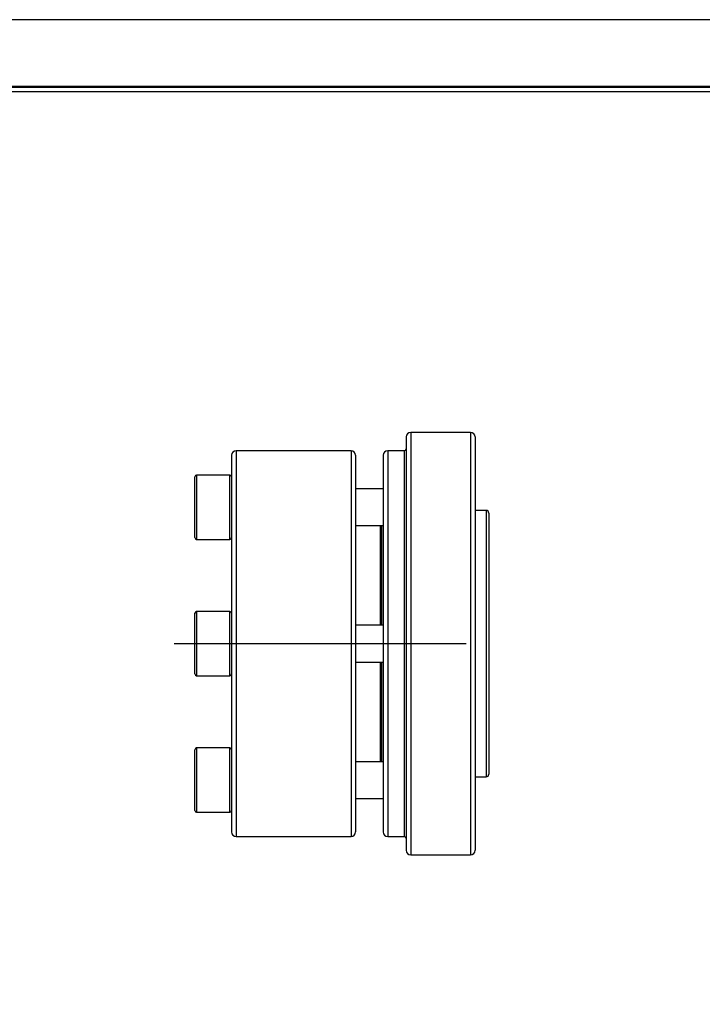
# Model space of a CAD drawing. Header units: millimetres. Extents: x 0 to 334, y 0 to 236.
# Tile 8 of 9: x 137 to 212, y 129 to 236. Entities that reach past the tile are written whole.
import ezdxf
from ezdxf.enums import TextEntityAlignment as Align

# ---------------------------------------------------------------- set-up
doc = ezdxf.new("R2010")
doc.units = ezdxf.units.MM
doc.linetypes.add('CENTER', pattern=[50.8, 31.75, -6.35, 6.35, -6.35])
for name, color, linetype in [('center', 1, 'CENTER'), ('L1', 7, 'CONTINUOUS'), ('OUTLINE', 7, 'CONTINUOUS')]:
    doc.layers.add(name, color=color, linetype=linetype)

# ---------------------------------------------------------------- blocks, each defined once
blk = doc.blocks.new('표제란')
at = {"layer": 'L1', "color": 0}
blk.add_line((297, 210), (0, 210), dxfattribs=at)
at = {"layer": 'L1', "const_width": 0.25}
blk.add_lwpolyline([(290.5, 6.5), (290.5, 203.5), (10, 203.5), (10, 6.5)], close=True, dxfattribs=at)
at = {"layer": 'L1'}
blk.add_lwpolyline([(290, 7), (290, 203), (10.5, 203), (10.5, 7)], close=True, dxfattribs=at)
for tag, p in [('필렛', (179.25, 10.9)), ('모따기', (179.25, 8.3))]:
    blk.add_attdef(tag, text='', height=1.15, dxfattribs=at).set_placement(p, align=Align.MIDDLE_LEFT)
at = {"layer": 'OUTLINE', "ltscale": 0.5}
for tag, p, height in [('도번', (251.181, 15.642), 2.5), ('SCALE', (253.781, 9.553), 1.2), ('DATE', (277.02, 9.511), 1.2)]:
    blk.add_attdef(tag, p, '', height=height, dxfattribs=at)

msp = doc.modelspace()

# ---------------------------------------------------------------- linework, layer by layer
at = {"layer": 'center'}
msp.add_line((154.0934, 168.0765), (191.4538, 168.0765), dxfattribs=at)
at = {"layer": 'OUTLINE'}
for p, q in [((186.3269, 191.0765), (179.8269, 191.0765)), ((179.8269, 191.0765), (179.8269, 145.0765)), ((186.3269, 191.0765), (186.3269, 145.0765)), ((179.3269, 190.5765), (179.3269, 145.5765)), ((186.8269, 190.5765), (186.8269, 145.5765)), ((173.3269, 189.0765), (160.8269, 189.0765)), ((160.8269, 189.0765), (160.8269, 147.0765)), ((173.3269, 189.0765), (173.3269, 147.0765)), ((179.1269, 189.0765), (177.3269, 189.0765)), ((177.3269, 189.0765), (177.3269, 147.0765)), ((179.1269, 189.0765), (179.1269, 147.0765)), ((160.3269, 188.5765), (160.3269, 147.5765)), ((173.8269, 188.5765), (173.8269, 147.5765)), ((176.8269, 188.5765), (176.8269, 147.5765)), ((156.3269, 179.6289), (156.3269, 186.2289)), ((160.1269, 186.4289), (156.5269, 186.4289)), ((156.5269, 186.4289), (156.5269, 179.4289)), ((160.1269, 179.4289), (160.1269, 186.4289)), ((176.8269, 184.9289), (173.8269, 184.9289)), ((188.0269, 182.5765), (186.8269, 182.5765)), ((188.0269, 182.5765), (188.0269, 153.5765)), ((188.3269, 182.2765), (188.3269, 153.8765)), ((173.8269, 180.9289), (176.8269, 180.9289)), ((176.5052, 180.9289), (176.5052, 170.0765)), ((176.6269, 180.9289), (176.6269, 170.0765)), ((156.5269, 179.4289), (160.1269, 179.4289)), ((160.1269, 171.5765), (156.5269, 171.5765)), ((156.5269, 171.5765), (156.5269, 164.5765)), ((160.1269, 164.5765), (160.1269, 171.5765)), ((156.3269, 164.7765), (156.3269, 171.3765)), ((176.8269, 170.0765), (173.8269, 170.0765)), ((173.8269, 166.0765), (176.8269, 166.0765)), ((176.5052, 166.0765), (176.5052, 155.2242)), ((176.6269, 166.0765), (176.6269, 155.2242)), ((156.5269, 164.5765), (160.1269, 164.5765)), ((156.3269, 149.9242), (156.3269, 156.5242)), ((160.1269, 156.7242), (156.5269, 156.7242)), ((156.5269, 156.7242), (156.5269, 149.7242)), ((160.1269, 149.7242), (160.1269, 156.7242)), ((176.8269, 155.2242), (173.8269, 155.2242)), ((186.8269, 153.5765), (188.0269, 153.5765)), ((173.8269, 151.2242), (176.8269, 151.2242)), ((156.5269, 149.7242), (160.1269, 149.7242)), ((160.8269, 147.0765), (173.3269, 147.0765)), ((177.3269, 147.0765), (179.1269, 147.0765)), ((179.8269, 145.0765), (186.3269, 145.0765))]:
    msp.add_line(p, q, dxfattribs=at)
for centre, radius, start, end in [((179.8269, 190.5765), 0.5, 90, 180), ((186.3269, 190.5765), 0.5, 0, 90), ((160.8269, 188.5765), 0.5, 90, 180), ((173.3269, 188.5765), 0.5, 0, 90), ((177.3269, 188.5765), 0.5, 90, 180), ((179.1269, 189.2765), 0.2, 270, 0), ((156.5269, 186.2289), 0.2, 90, 180), ((160.1269, 186.2289), 0.2, 0, 90), ((188.0269, 182.2765), 0.3, 0, 90), ((156.5269, 179.6289), 0.2, 180, 270), ((160.1269, 179.6289), 0.2, 270, 0), ((156.5269, 171.3765), 0.2, 90, 180), ((160.1269, 171.3765), 0.2, 0, 90), ((156.5269, 164.7765), 0.2, 180, 270), ((160.1269, 164.7765), 0.2, 270, 0), ((156.5269, 156.5242), 0.2, 90, 180), ((160.1269, 156.5242), 0.2, 0, 90), ((188.0269, 153.8765), 0.3, 270, 360), ((156.5269, 149.9242), 0.2, 180, 270), ((160.1269, 149.9242), 0.2, 270, 0), ((160.8269, 147.5765), 0.5, 180, 270), ((173.3269, 147.5765), 0.5, 270, 0), ((177.3269, 147.5765), 0.5, 180, 270), ((179.1269, 146.8765), 0.2, 0, 90), ((179.8269, 145.5765), 0.5, 180, 270), ((186.3269, 145.5765), 0.5, 270, 0)]:
    msp.add_arc(centre, radius, start, end, dxfattribs=at)

# ---------------------------------------------------------------- block references
at = {"layer": 'OUTLINE', "xscale": 1.1238001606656, "yscale": 1.1238001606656, "zscale": 1.1238001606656}
msp.add_blockref('표제란', (0, 0), dxfattribs=at)

doc.saveas('drawing.dxf')
